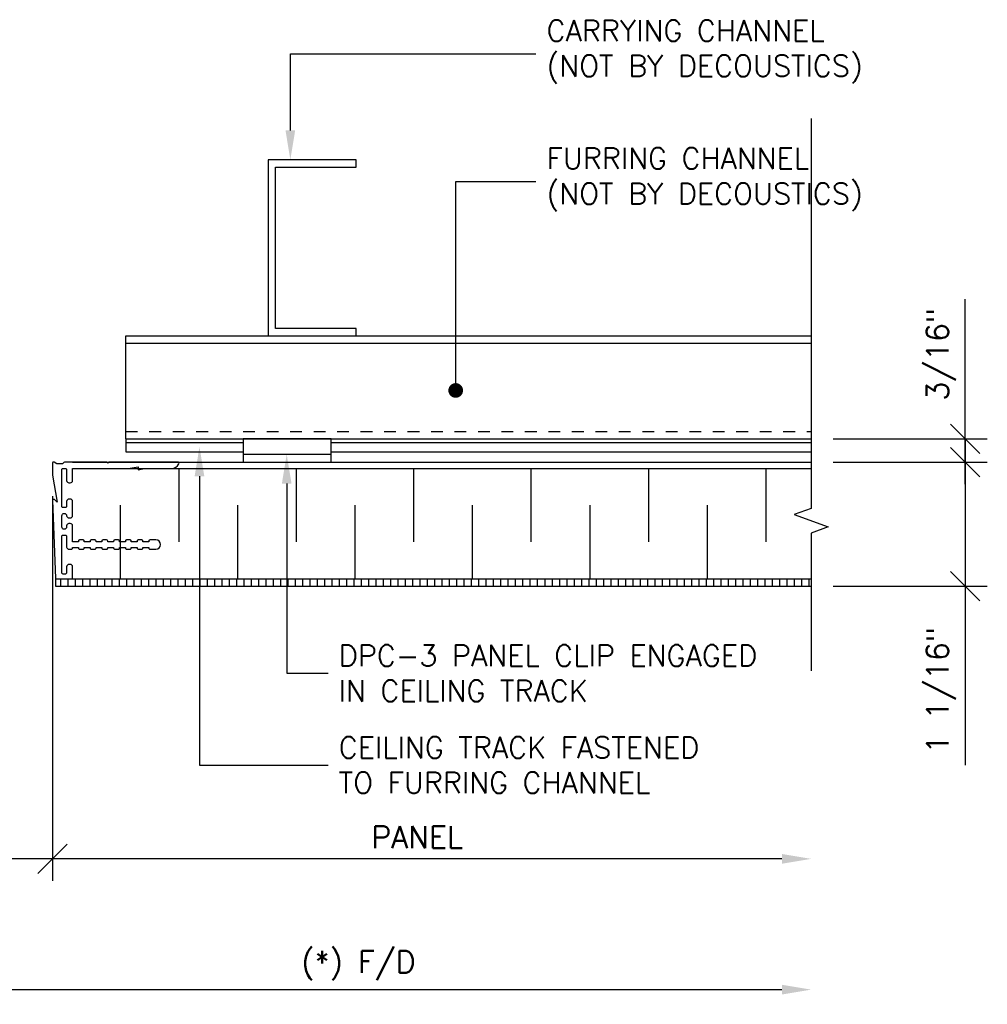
# Model space of a CAD drawing. Header units: inches. Extents: x 31 to 585, y 3457 to 3603.
# Tile 6 of 24: x 231 to 239, y 3499 to 3507. Entities that reach past the tile are written whole.
import ezdxf
from ezdxf import colors
from ezdxf.entities.mleader import LeaderData, LeaderLine
from ezdxf.math import Vec2, Vec3

# ---------------------------------------------------------------- set-up
doc = ezdxf.new("R2010")
doc.units = ezdxf.units.IN
doc.header["$MEASUREMENT"] = 0
doc.linetypes.add('HIDDEN', pattern=[0.375, 0.25, -0.125])
for name, color, linetype in [('1-DIM', 4, 'Continuous'), ('1-MOUNT', 155, 'Continuous'), ('1-PANEL', 6, 'Continuous'), ('1-TEXT', 2, 'Continuous')]:
    doc.layers.add(name, color=color, linetype=linetype)
doc.styles.add('TEXT', font='romans.shx')
doc.dimstyles.new('DIM 6-12', dxfattribs={"dimscale": 2, "dimtxt": 0.09375, "dimasz": 0.125, "dimexe": 0.09375, "dimexo": 0.09375, "dimgap": 0.03125, "dimtad": 1, "dimdec": 4, "dimzin": 3, "dimdsep": 46, "dimlunit": 5, "dimtxsty": 'TEXT', "dimblk": 'OBLIQUE', "dimcen": 0.09375, "dimdle": 0.09375, "dimclrd": 256, "dimclre": 4, "dimclrt": 2, "dimadec": 0, "dimazin": 0, "dimtfac": 1, "dimtdec": 4, "dimtmove": 0, "dimatfit": 3, "dimfxl": 0, "dimfrac": 2, "dimtolj": 1, "dimtzin": 0, "dimlwd": -1, "dimlwe": -1, "dimarcsym": 0})

# ---------------------------------------------------------------- blocks, each defined once
blk = doc.blocks.new('_Oblique')
at = {"color": 0, "linetype": 'ByBlock', "lineweight": -2}
blk.add_line((-0.5, -0.5), (0.5, 0.5), dxfattribs=at)
blk = doc.blocks.new('*D25')
at = {"layer": '1-DIM', "color": 4, "transparency": 16777216}
blk.add_line((230.921, 3503.305), (230.921, 3500.036), dxfattribs=at)
at = {"layer": '1-DIM', "transparency": 16777216}
blk.add_line((237.1327, 3500.2235), (230.7335, 3500.2235), dxfattribs=at)
blk.add_solid([(237.1327, 3500.2652), (237.1327, 3500.1819), (237.3827, 3500.2235)], dxfattribs=at)
at = {"layer": 'Defpoints', "color": 0, "transparency": 16777216}
for p in [(230.921, 3503.4925), (230.921, 3500.2235), (237.3827, 3500.2235)]:
    blk.add_point(p, dxfattribs=at)
at = {"layer": '1-DIM', "transparency": 16777216, "xscale": 0.25, "yscale": 0.25, "zscale": 0.25, "rotation": 180}
blk.add_blockref('_Oblique', (230.921, 3500.2235), dxfattribs=at)
at = {"layer": '1-DIM', "color": 2, "transparency": 16777216, "insert": (234.0269, 3500.4096), "char_height": 0.1875, "attachment_point": 5, "style": 'TEXT', "bg_fill": 3, "box_fill_scale": 1.25, "bg_fill_color": 256, "bg_fill_true_color": 13158600, "bg_fill_transparency": 0}
blk.add_mtext('\\A1;PANEL', dxfattribs=at)
blk = doc.blocks.new('*D26')
at = {"layer": '1-DIM', "transparency": 16777216}
for p, q in [((238.695, 3503.79), (238.695, 3502.5471)), ((238.695, 3502.5471), (238.695, 3501.0203))]:
    blk.add_line(p, q, dxfattribs=at)
at = {"layer": '1-DIM', "color": 4, "transparency": 16777216}
for p, q in [((237.5702, 3503.6025), (238.8825, 3503.6025)), ((237.5702, 3502.5471), (238.8825, 3502.5471))]:
    blk.add_line(p, q, dxfattribs=at)
at = {"layer": 'Defpoints', "color": 0, "transparency": 16777216}
for p in [(237.3827, 3503.6025), (237.3827, 3502.5471), (238.695, 3502.5471)]:
    blk.add_point(p, dxfattribs=at)
at = {"layer": '1-DIM', "transparency": 16777216, "xscale": 0.25, "yscale": 0.25, "zscale": 0.25}
for p, rotation in [((238.695, 3503.6025), 90), ((238.695, 3502.5471), 270)]:
    blk.add_blockref('_Oblique', p, dxfattribs=dict(at, rotation=rotation))
at = {"layer": '1-DIM', "color": 2, "transparency": 16777216, "insert": (238.4896, 3501.6587), "char_height": 0.1875, "attachment_point": 5, "rotation": 90, "style": 'TEXT', "bg_fill": 3, "box_fill_scale": 1.25, "bg_fill_color": 256, "bg_fill_true_color": 13158600, "bg_fill_transparency": 0}
blk.add_mtext('\\A1;1 1/16"', dxfattribs=at)
blk = doc.blocks.new('*D39')
at = {"layer": '1-DIM', "transparency": 16777216}
for p, q in [((238.695, 3503.8017), (238.695, 3504.9892)), ((238.695, 3503.415), (238.695, 3503.8017))]:
    blk.add_line(p, q, dxfattribs=at)
at = {"layer": '1-DIM', "color": 4, "transparency": 16777216}
for p, q in [((237.5702, 3503.8017), (238.8825, 3503.8017)), ((237.5702, 3503.6025), (238.8825, 3503.6025))]:
    blk.add_line(p, q, dxfattribs=at)
at = {"layer": 'Defpoints', "color": 0, "transparency": 16777216}
for p in [(237.3827, 3503.8017), (238.695, 3503.8017), (237.3827, 3503.6025)]:
    blk.add_point(p, dxfattribs=at)
at = {"layer": '1-DIM', "transparency": 16777216, "xscale": 0.25, "yscale": 0.25, "zscale": 0.25}
for p, rotation in [((238.695, 3503.8017), 90), ((238.695, 3503.6025), 270)]:
    blk.add_blockref('_Oblique', p, dxfattribs=dict(at, rotation=rotation))
at = {"layer": '1-DIM', "color": 2, "transparency": 16777216, "insert": (238.4896, 3504.5204), "char_height": 0.1875, "attachment_point": 5, "rotation": 90, "style": 'TEXT', "bg_fill": 3, "box_fill_scale": 1.25, "bg_fill_color": 256, "bg_fill_true_color": 13158600, "bg_fill_transparency": 0}
blk.add_mtext('\\A1;3/16"', dxfattribs=at)
blk = doc.blocks.new('*D27')
at = {"layer": '1-DIM', "transparency": 16777216}
blk.add_line((229.7318, 3499.11), (237.1327, 3499.11), dxfattribs=at)
blk.add_solid([(237.1327, 3499.1516), (237.1327, 3499.0683), (237.3827, 3499.11)], dxfattribs=at)
at = {"layer": 'Defpoints', "color": 0, "transparency": 16777216}
for p in [(229.9193, 3499.11), (237.3827, 3499.11), (237.3827, 3499.11)]:
    blk.add_point(p, dxfattribs=at)
at = {"layer": '1-DIM', "transparency": 16777216, "xscale": 0.25, "yscale": 0.25, "zscale": 0.25, "rotation": 180}
blk.add_blockref('_Oblique', (229.9193, 3499.11), dxfattribs=at)
at = {"layer": '1-DIM', "color": 2, "transparency": 16777216, "insert": (233.526, 3499.3153), "char_height": 0.1875, "attachment_point": 5, "style": 'TEXT', "bg_fill": 3, "box_fill_scale": 1.25, "bg_fill_color": 256, "bg_fill_true_color": 13158600, "bg_fill_transparency": 0}
blk.add_mtext('\\A1;(*) F/D', dxfattribs=at)
blk = doc.blocks.new('*D28')
at = {"layer": '1-DIM', "color": 4, "transparency": 16777216}
blk.add_line((230.9193, 3503.3135), (230.9193, 3500.036), dxfattribs=at)
at = {"layer": '1-DIM', "transparency": 16777216}
blk.add_line((231.1068, 3500.2235), (229.7318, 3500.2235), dxfattribs=at)
at = {"layer": 'Defpoints', "color": 0, "transparency": 16777216}
for p in [(230.9193, 3503.501), (229.9193, 3500.2235), (229.9193, 3500.2235)]:
    blk.add_point(p, dxfattribs=at)
at = {"layer": '1-DIM', "transparency": 16777216, "xscale": 0.25, "yscale": 0.25, "zscale": 0.25, "rotation": 180}
blk.add_blockref('_Oblique', (229.9193, 3500.2235), dxfattribs=at)
at = {"layer": '1-DIM', "transparency": 16777216, "xscale": 0.25, "yscale": 0.25, "zscale": 0.25}
blk.add_blockref('_Oblique', (230.9193, 3500.2235), dxfattribs=at)
at = {"layer": '1-DIM', "color": 2, "transparency": 16777216, "insert": (230.4193, 3500.4281), "char_height": 0.1875, "attachment_point": 5, "style": 'TEXT', "bg_fill": 3, "box_fill_scale": 1.25, "bg_fill_color": 256, "bg_fill_true_color": 13158600, "bg_fill_transparency": 0}
blk.add_mtext('\\A1;1"', dxfattribs=at)
blk = doc.blocks.new('_Dot')
at = {"color": 0, "linetype": 'ByBlock', "lineweight": -2}
blk.add_line((-0.5, 0), (-1, 0), dxfattribs=at)
at = {"color": 0, "linetype": 'ByBlock', "const_width": 0.5}
blk.add_lwpolyline([(-0.25, 0, 1), (0.25, 0, 1)], format="xyb", close=True, dxfattribs=at)

msp = doc.modelspace()

# ---------------------------------------------------------------- linework, layer by layer
at = {"layer": '1-MOUNT', "color": 1}
for p, q in [((231.54477, 3503.80167), (231.54477, 3504.67667)), ((231.54477, 3504.67667), (237.38271, 3504.67667)), ((231.54477, 3504.61417), (237.38271, 3504.61417)), ((231.54477, 3503.80167), (231.54477, 3503.68967)), ((231.54477, 3503.76848), (232.54477, 3503.76848)), ((231.54477, 3503.68967), (232.54477, 3503.68967))]:
    msp.add_line(p, q, dxfattribs=at)
at = {"layer": '1-MOUNT', "color": 1, "linetype": 'HIDDEN', "ltscale": 0.125}
msp.add_line((231.54477, 3503.86417), (237.38271, 3503.86417), dxfattribs=at)
at = {"layer": '1-MOUNT'}
msp.add_line((232.54477, 3503.66888), (233.29477, 3503.66888), dxfattribs=at)
at = {"layer": '1-MOUNT', "color": 8}
msp.add_lwpolyline([(232.8197, 3504.73917), (232.8197, 3506.11417), (233.5072, 3506.11417), (233.5072, 3506.17667), (232.7572, 3506.17667), (232.7572, 3504.67667), (233.5072, 3504.67667), (233.5072, 3504.73917)], close=True, dxfattribs=at)
at = {"layer": '1-MOUNT'}
msp.add_lwpolyline([(232.54477, 3503.60249), (233.29477, 3503.60249), (233.29477, 3503.80167), (232.54477, 3503.80167)], close=True, dxfattribs=at)
at = {"layer": '1-PANEL', "linetype": 'Continuous'}
msp.add_line((231.09089, 3503.60249), (237.38271, 3503.60249), dxfattribs=at)
at = {"layer": '1-PANEL'}
msp.add_line((231.09089, 3503.54706), (237.38271, 3503.54706), dxfattribs=at)
at = {"layer": '1-PANEL', "color": 8}
for p, q in [((231.99582, 3503.54706), (231.99582, 3502.92206)), ((232.99582, 3503.54706), (232.99582, 3502.92206)), ((233.99582, 3503.54706), (233.99582, 3502.92206)), ((234.99582, 3503.54706), (234.99582, 3502.92206)), ((235.99582, 3503.54706), (235.99582, 3502.92206)), ((231.49582, 3503.23456), (231.49582, 3502.60956)), ((232.49582, 3503.23456), (232.49582, 3502.60956)), ((233.49582, 3503.23456), (233.49582, 3502.60956)), ((234.49582, 3503.23456), (234.49582, 3502.60956)), ((235.49582, 3503.23456), (235.49582, 3502.60956))]:
    msp.add_line(p, q, dxfattribs=at)

# ---------------------------------------------------------------- dimensions: what is measured, and where the dimension line sits
at = {"layer": '1-DIM'}
dim = msp.add_linear_dim(base=(237.38271, 3499.10995), p1=(229.91934, 3499.10995), p2=(237.38271, 3499.10995), angle=180, text='(*) F/D', dimstyle='DIM 6-12', override={"dimpost": '"', "dimblk1": 'Oblique', "dimsah": 1}, dxfattribs=at)
dim.commit()
dim.dimension.update_dxf_attribs({"geometry": '*D27', "text_midpoint": (233.52603, 3499.31531)})

# ---------------------------------------------------------------- leaders
at = {"layer": '1-TEXT'}
ml = msp.add_multileader_mtext('Standard', dxfattribs=at)
ml.set_content('CARRYING CHANNEL \\P(NOT BY DECOUSTICS)', color=256, style='TEXT')
ml.set_leader_properties(color=4, linetype='ByLayer', lineweight=-1)
ml.build(insert=Vec2(0, 0))
ml.multileader.update_dxf_attribs({"text_left_attachment_type": 2, "text_right_attachment_type": 2, "dogleg_length": 0.36, "arrow_head_size": 0.25})
ctx = ml.context
ctx.base_point, ctx.char_height, ctx.arrow_head_size, ctx.landing_gap_size, ctx.plane_origin = Vec3(235.03819, 3507.07964), 0.18, 0.25, 0.09, Vec3(233.51554, 3506.29867)
ctx.left_attachment, ctx.right_attachment = 2, 2
notes = []
notes.append((ctx, [(0, (1, 1, 0), (232.94608, 3507.07964), (1, 0), 2.09211, [(0, [(232.94608, 3506.17667)], 0, [])])]))
ctx.mtext.insert, ctx.mtext.width, ctx.mtext.defined_height, ctx.mtext.flow_direction = Vec3(235.12819, 3507.36678), 3.6190957, 0.62826, 5
for ctx, leaders in notes:
    for number, flags, end, landing, length, lines in leaders:
        leader = LeaderData()
        leader.index, (leader.has_last_leader_line, leader.has_dogleg_vector, leader.attachment_direction) = number, flags
        leader.last_leader_point, leader.dogleg_vector, leader.dogleg_length = Vec3(end), Vec3(landing), length
        for number, points, colour, breaks in lines:
            line = LeaderLine()
            line.index, line.vertices, line.color, line.breaks = number, Vec3.list(points), colors.encode_raw_color(colour), breaks
            leader.lines.append(line)
        ctx.leaders.append(leader)

# ---------------------------------------------------------------- next in the draw order: dimensions: what is measured, and where the dimension line sits
at = {"layer": '1-DIM'}
dim = msp.add_linear_dim(base=(230.92105, 3500.22353), p1=(237.38271, 3500.22353), p2=(230.92105, 3503.49255), text='PANEL', dimstyle='DIM 6-12', override={"dimpost": '"', "dimblk2": 'Oblique', "dimsah": 1, "dimtmove": 2}, dxfattribs=at)
dim.commit()
dim.dimension.update_dxf_attribs({"geometry": '*D25', "text_midpoint": (234.02688, 3500.40958), "dimtype": 160})

# ---------------------------------------------------------------- next in the draw order: hatches: boundary and pattern name
at = {"layer": '1-PANEL'}
h = msp.add_hatch(dxfattribs=at)
h.set_pattern_fill('ANSI31', color=8, scale=0.5, angle=45, style=0)
h.set_pattern_definition([(90, (-86.57239, 3255.11116), (-0.0625, 1e-17), [])])
h.paths.add_polyline_path([(237.38271, 3502.60956), (230.94509, 3502.60956), (230.94509, 3502.54706), (237.38271, 3502.54706)])

# ---------------------------------------------------------------- next in the draw order: linework, layer by layer
at = {"layer": '1-PANEL', "color": 8}
for p, q in [((236.99582, 3503.54706), (236.99582, 3502.92206)), ((236.49582, 3503.23456), (236.49582, 3502.60956))]:
    msp.add_line(p, q, dxfattribs=at)
at = {"layer": '1-PANEL'}
for p, q in [((230.94509, 3502.60956), (237.38271, 3502.60956)), ((230.94509, 3502.60956), (230.94509, 3502.54706)), ((230.94509, 3502.54706), (237.38271, 3502.54706))]:
    msp.add_line(p, q, dxfattribs=at)
at = {"layer": '1-PANEL', "color": 7}
msp.add_lwpolyline([(230.91934, 3503.59247), (230.91934, 3503.51254, 0.042545), (230.92105, 3503.49255), (230.96058, 3503.26236), (230.93654, 3503.28253, 0.6492679), (230.92012, 3503.27453), (230.94509, 3502.61336, 0.4041405), (230.94903, 3502.60956), (231.08696, 3502.60956, 0.4142136), (231.09089, 3502.6135), (231.09089, 3502.71113, 0.4142136), (231.07121, 3502.73082), (231.06058, 3502.73082, 0.4142136), (231.04089, 3502.71113), (231.04089, 3502.65932, -0.4142136), (231.03089, 3502.64932), (231.01034, 3502.64932, -0.4142136), (231.00034, 3502.65932), (231.00034, 3502.97082, -0.4142136), (231.01034, 3502.98082), (231.03089, 3502.98082, -0.4142136), (231.04089, 3502.97082), (231.04089, 3502.87924, 0.4142136), (231.06058, 3502.85956), (231.08105, 3502.85956, 0.4142136), (231.09089, 3502.8694), (231.09089, 3502.87456), (231.14089, 3502.87456), (231.14089, 3502.8694, 0.4142136), (231.15074, 3502.85956), (231.18105, 3502.85956, 0.4142136), (231.19089, 3502.8694), (231.19089, 3502.87456), (231.24089, 3502.87456), (231.24089, 3502.8694, 0.4142136), (231.25074, 3502.85956), (231.28105, 3502.85956, 0.4142136), (231.29089, 3502.8694), (231.29089, 3502.87456), (231.34089, 3502.87456), (231.34089, 3502.8694, 0.4142136), (231.35074, 3502.85956), (231.38105, 3502.85956, 0.4142136), (231.39089, 3502.8694), (231.39089, 3502.87456), (231.44089, 3502.87456), (231.44089, 3502.8694, 0.4142136), (231.45074, 3502.85956), (231.48105, 3502.85956, 0.4142136), (231.49089, 3502.8694), (231.49089, 3502.87456), (231.54089, 3502.87456), (231.54089, 3502.8694, 0.4142136), (231.55074, 3502.85956), (231.58105, 3502.85956, 0.4142136), (231.59089, 3502.8694), (231.59089, 3502.87456), (231.64089, 3502.87456), (231.64089, 3502.8694, 0.4142136), (231.65074, 3502.85956), (231.68105, 3502.85956, 0.4142136), (231.69089, 3502.8694), (231.69089, 3502.87456), (231.74089, 3502.87456), (231.74089, 3502.8694, 0.4142136), (231.75074, 3502.85956), (231.80089, 3502.85956, 1), (231.80089, 3502.93956), (231.79089, 3502.93956), (231.75074, 3502.93956, 0.4142136), (231.74089, 3502.92972), (231.74089, 3502.92456), (231.69089, 3502.92456), (231.69089, 3502.92972, 0.4142136), (231.68105, 3502.93956), (231.65074, 3502.93956, 0.4142136), (231.64089, 3502.92972), (231.64089, 3502.92456), (231.59089, 3502.92456), (231.59089, 3502.92972, 0.4142136), (231.58105, 3502.93956), (231.55074, 3502.93956, 0.4142136), (231.54089, 3502.92972), (231.54089, 3502.92456), (231.49089, 3502.92456), (231.49089, 3502.92972, 0.4142136), (231.48105, 3502.93956), (231.45074, 3502.93956, 0.4142136), (231.44089, 3502.92972), (231.44089, 3502.92456), (231.39089, 3502.92456), (231.39089, 3502.92972, 0.4142136), (231.38105, 3502.93956), (231.35074, 3502.93956, 0.4142136), (231.34089, 3502.92972), (231.34089, 3502.92456), (231.29089, 3502.92456), (231.29089, 3502.92972, 0.4142136), (231.28105, 3502.93956), (231.25074, 3502.93956, 0.4142136), (231.24089, 3502.92972), (231.24089, 3502.92456), (231.19089, 3502.92456), (231.19089, 3502.92972, 0.4142136), (231.18105, 3502.93956), (231.15074, 3502.93956, 0.4142136), (231.14089, 3502.92972), (231.14089, 3502.92456), (231.09089, 3502.92456), (231.09089, 3503.05976, 0.4142136), (231.07121, 3503.07944), (231.06058, 3503.07944, 0.4142136), (231.04089, 3503.05976), (231.04089, 3503.0505, -0.4142136), (231.02121, 3503.03082), (231.02003, 3503.03082, -0.4142136), (231.00034, 3503.0505), (231.00034, 3503.14617, -0.4142136), (231.02003, 3503.16586), (231.02121, 3503.16586, -0.4142136), (231.04089, 3503.14617), (231.04089, 3503.14617, 0.4142136), (231.06058, 3503.12649), (231.07121, 3503.12649, 0.4142136), (231.09089, 3503.14617), (231.09089, 3503.26743, 0.4142136), (231.07121, 3503.28712), (231.06058, 3503.28712, 0.4142136), (231.04089, 3503.26743), (231.04089, 3503.22586, -0.4142136), (231.03089, 3503.21586), (231.01034, 3503.21586, -0.4142136), (231.00034, 3503.22586), (231.00034, 3503.53735, -0.4142136), (231.01034, 3503.54735), (231.03089, 3503.54735, -0.4142136), (231.04089, 3503.53735), (231.04089, 3503.44578, 0.4142136), (231.06058, 3503.42609), (231.07121, 3503.42609, 0.4142136), (231.09089, 3503.44578), (231.09089, 3503.54735), (231.56412, 3503.54735), (231.64896, 3503.56231), (231.64896, 3503.53751), (231.70478, 3503.54735), (231.93245, 3503.54735, 0.2604706), (231.99773, 3503.58786, 0.5714367), (231.98912, 3503.60247), (231.40163, 3503.60247), (231.39178, 3503.59263), (231.38194, 3503.60247), (231.03082, 3503.60247, 0.2977487), (231.00793, 3503.58751), (230.95794, 3503.58751), (230.93434, 3503.60113, 0.5773503)], format="xyb", close=True, dxfattribs=at)

# ---------------------------------------------------------------- next in the draw order: leaders
at = {"layer": '1-TEXT'}
ml = msp.add_multileader_mtext('Standard', dxfattribs=at)
ml.set_content('CEILING TRACK FASTENED TO FURRING CHANNEL', color=256, style='TEXT')
ml.set_leader_properties(color=4, linetype='ByLayer', lineweight=-1)
ml.build(insert=Vec2(0, 0))
ml.multileader.update_dxf_attribs({"text_left_attachment_type": 2, "text_right_attachment_type": 2, "dogleg_length": 0.36, "arrow_head_size": 0.25})
ctx = ml.context
ctx.base_point, ctx.char_height, ctx.arrow_head_size, ctx.landing_gap_size, ctx.plane_origin = Vec3(233.26806, 3501.02169), 0.18, 0.25, 0.09, Vec3(233.15383, 3500.24072)
ctx.left_attachment, ctx.right_attachment = 2, 2
notes = []
notes.append((ctx, [(0, (1, 1, 0), (232.17215, 3501.02169), (1, 0), 1.09591, [(0, [(232.17215, 3503.73233)], 0, [])])]))
ctx.mtext.insert, ctx.mtext.width, ctx.mtext.defined_height, ctx.mtext.flow_direction = Vec3(233.35806, 3501.26169), 3.6190957, 0.62826, 5
ml = msp.add_multileader_mtext('Standard', dxfattribs=at)
ml.set_content('DPC-3 PANEL CLIP ENGAGED IN CEILING TRACK', color=256, style='TEXT')
ml.set_leader_properties(color=4, linetype='ByLayer', lineweight=-1)
ml.build(insert=Vec2(0, 0))
ml.multileader.update_dxf_attribs({"text_left_attachment_type": 2, "text_right_attachment_type": 2, "dogleg_length": 0.36, "arrow_head_size": 0.25})
ctx = ml.context
ctx.base_point, ctx.char_height, ctx.arrow_head_size, ctx.landing_gap_size, ctx.plane_origin = Vec3(233.26806, 3501.80484), 0.18, 0.25, 0.09, Vec3(231.74542, 3501.02388)
ctx.left_attachment, ctx.right_attachment = 2, 2
notes.append((ctx, [(0, (1, 1, 0), (232.91503, 3501.80484), (1, 0), 0.35303, [(0, [(232.91503, 3503.66888)], 0, [])])]))
ctx.mtext.insert, ctx.mtext.width, ctx.mtext.defined_height, ctx.mtext.flow_direction = Vec3(233.35806, 3502.04484), 3.8640727, 0.62826, 5
for ctx, leaders in notes:
    for number, flags, end, landing, length, lines in leaders:
        leader = LeaderData()
        leader.index, (leader.has_last_leader_line, leader.has_dogleg_vector, leader.attachment_direction) = number, flags
        leader.last_leader_point, leader.dogleg_vector, leader.dogleg_length = Vec3(end), Vec3(landing), length
        for number, points, colour, breaks in lines:
            line = LeaderLine()
            line.index, line.vertices, line.color, line.breaks = number, Vec3.list(points), colors.encode_raw_color(colour), breaks
            leader.lines.append(line)
        ctx.leaders.append(leader)

# ---------------------------------------------------------------- next in the draw order: dimensions: what is measured, and where the dimension line sits
at = {"layer": '1-DIM'}
dim = msp.add_linear_dim(base=(238.69499, 3502.54706), p1=(237.38271, 3503.60249), p2=(237.38271, 3502.54706), angle=270, dimstyle='DIM 6-12', override={"dimpost": '"'}, dxfattribs=at)
dim.commit()
dim.dimension.update_dxf_attribs({"geometry": '*D26', "text_midpoint": (238.48963, 3501.65867)})
dim = msp.add_linear_dim(base=(229.91934, 3500.22353), p1=(230.91934, 3503.50102), p2=(229.91934, 3500.22353), dimstyle='DIM 6-12', override={"dimpost": '"', "dimtmove": 2}, dxfattribs=at)
dim.commit()
dim.dimension.update_dxf_attribs({"geometry": '*D28', "text_midpoint": (230.41934, 3500.42809), "dimtype": 160})

# ---------------------------------------------------------------- next in the draw order: linework, layer by layer
at = {"layer": '1-MOUNT', "color": 1}
for p, q in [((231.54477, 3503.80167), (237.38271, 3503.80167)), ((233.29477, 3503.76848), (237.38271, 3503.76848)), ((233.29477, 3503.68967), (237.38271, 3503.68967))]:
    msp.add_line(p, q, dxfattribs=at)

# ---------------------------------------------------------------- next in the draw order: dimensions: what is measured, and where the dimension line sits
at = {"layer": '1-DIM'}
dim = msp.add_linear_dim(base=(238.69499, 3503.80167), p1=(237.38271, 3503.60249), p2=(237.38271, 3503.80167), angle=90, dimstyle='DIM 6-12', override={"dimpost": '"'}, dxfattribs=at)
dim.commit()
dim.dimension.update_dxf_attribs({"geometry": '*D39', "text_midpoint": (238.48963, 3504.52042)})

# ---------------------------------------------------------------- next in the draw order: linework, layer by layer
msp.add_lwpolyline([(237.38271, 3506.52975), (237.38271, 3503.20796), (237.23783, 3503.15522), (237.5276, 3503.04975), (237.38271, 3502.99702), (237.38271, 3501.82587)], dxfattribs=at)

# ---------------------------------------------------------------- next in the draw order: leaders
at = {"layer": '1-TEXT'}
ml = msp.add_multileader_mtext('Standard', dxfattribs=at)
ml.set_content('FURRING CHANNEL\\P(NOT BY DECOUSTICS)', color=256, style='TEXT')
ml.set_leader_properties(color=4, linetype='ByLayer', lineweight=-1)
ml.set_arrow_properties(name='DOT')
ml.build(insert=Vec2(0, 0))
ml.multileader.update_dxf_attribs({"text_left_attachment_type": 2, "text_right_attachment_type": 2, "dogleg_length": 0.36, "arrow_head_size": 0.125})
ctx = ml.context
ctx.base_point, ctx.char_height, ctx.arrow_head_size, ctx.landing_gap_size, ctx.plane_origin = Vec3(235.03819, 3505.99197), 0.18, 0.125, 0.09, Vec3(234.92396, 3505.211)
ctx.left_attachment, ctx.right_attachment = 2, 2
notes = []
notes.append((ctx, [(0, (1, 1, 0), (234.35449, 3505.99197), (1, 0), 0.6837, [(0, [(234.35449, 3504.21266)], 0, [])])]))
ctx.mtext.insert, ctx.mtext.width, ctx.mtext.defined_height, ctx.mtext.flow_direction = Vec3(235.12819, 3506.27911), 3.6190957, 0.62826, 5
for ctx, leaders in notes:
    for number, flags, end, landing, length, lines in leaders:
        leader = LeaderData()
        leader.index, (leader.has_last_leader_line, leader.has_dogleg_vector, leader.attachment_direction) = number, flags
        leader.last_leader_point, leader.dogleg_vector, leader.dogleg_length = Vec3(end), Vec3(landing), length
        for number, points, colour, breaks in lines:
            line = LeaderLine()
            line.index, line.vertices, line.color, line.breaks = number, Vec3.list(points), colors.encode_raw_color(colour), breaks
            leader.lines.append(line)
        ctx.leaders.append(leader)

doc.saveas('drawing.dxf')
